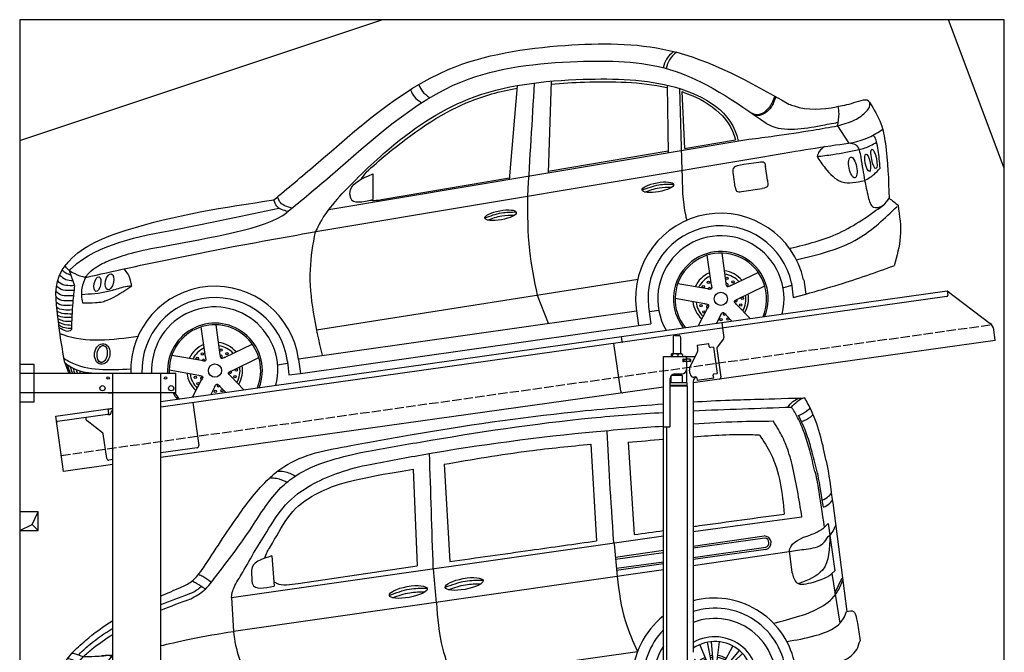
# Model space of a CAD drawing. Extents: x 199 to 6000, y -375 to 5550.
# Tile 3 of 3: x 199 to 5500, y 2144 to 5550. Entities that reach past the tile are written whole.
import ezdxf

# ---------------------------------------------------------------- set-up
doc = ezdxf.new("R2010")
doc.units = 0
doc.header["$LTSCALE"] = 10
doc.header["$MEASUREMENT"] = 0
doc.linetypes.add('GEN3', pattern=[6.25, 5, -1.25])
doc.layers.get('0').update_dxf_attribs({"linetype": 'CONTINUOUS'})
for name, color, linetype in [('3', 6, 'GEN3'), ('BREAKTHROUGH', 1, 'CONTINUOUS'), ('CAR', 1, 'CONTINUOUS'), ('SICHTBARE_KANTEN_DIN_', 7, 'CONTINUOUS')]:
    doc.layers.add(name, color=color, linetype=linetype)
doc.layers.add('AM_0', color=7, linetype='CONTINUOUS', lineweight=30)

# ---------------------------------------------------------------- blocks, each defined once
blk = doc.blocks.new('Car Van')
at = {"layer": 'CAR'}
for p, q in [((23207.8, 5406.7), (23240.7, 4909.2)), ((23007.8, 5396.2), (23037.4, 4875.5)), ((22051, 5261.1), (22071.8, 4741.7)), ((22217, 5288), (22248.2, 4764.6)), ((24309.1, 5080.7), (24384.6, 4496)), ((23558.2, 4925.3), (24143.5, 5006)), ((24263.4, 4948.2), (24285.1, 4968.9)), ((24285.1, 4968.9), (24320.4, 4714.3)), ((21072.7, 4570.5), (23398.2, 4902.5)), ((23558.2, 4847.8), (23940, 4902.1)), ((23944.3, 4890.6), (23558.2, 4836.2)), ((23133.2, 4859.5), (23148.9, 4684.5)), ((23139.6, 4788.8), (23398.2, 4825.3)), ((23558.2, 4786), (23949.4, 4841.1)), ((23949.1, 4829.7), (23558.2, 4774.6)), ((21289.9, 4795.1), (21301.9, 4632.6)), ((23140.9, 4777.5), (23398.2, 4813.7)), ((23558.2, 4743.3), (24075.6, 4817.8)), ((24075.3, 4820.4), (24090, 4707.5)), ((23398.2, 4720.3), (21083.3, 4387.6)), ((21432.3, 4647), (22071.8, 4741.7)), ((22158.3, 4725.3), (22174, 4541.7)), ((23145.9, 4727.9), (23398.2, 4763.5)), ((23398.2, 4752.1), (23146.1, 4716.6)), ((21180.9, 4711.1), (21182, 4662.3)), ((24320.4, 4714.3), (24304.8, 4699.4)), ((24305, 4699.5), (24347.2, 4432.9)), ((24320.7, 4594.5), (24360.8, 4677)), ((21072.7, 4570.5), (21083.3, 4387.6)), ((23644.6, 4198.1), (23593.9, 4317.5)), ((23659.9, 4202.7), (23635.1, 4330.1)), ((23667.8, 4203.8), (23656.5, 4333.1)), ((23683.7, 4203.6), (23699.6, 4332.3)), ((23710.8, 4194.9), (23772.5, 4309)), ((21307.1, 4005.8), (23258.8, 4280)), ((23723.9, 4185.9), (23808.1, 4284.7)), ((23729.7, 4180.4), (23823.7, 4269.9)), ((23621, 4182.3), (23565, 4239.5)), ((23610.9, 4170), (23581.2, 4189.7)), ((23739.4, 4167.8), (23850, 4235.7)), ((23990.9, 4225.9), (24043.4, 4233.3)), ((24102.9, 4226.3), (24112.4, 4168.6)), ((22262, 4147.5), (22333.7, 3980.6)), ((23606.8, 4163.2), (23581.2, 4176.5)), ((23601, 4148.3), (23581.2, 4153.8)), ((23749.5, 4141.3), (23877.3, 4164.1)), ((21377.3, 3846.1), (23233.9, 4106.9)), ((23230.9, 4129.7), (23233.9, 4106.9)), ((23289.4, 4117.2), (23344.3, 4124.3)), ((23289.8, 4105.3), (23298.9, 4045.4)), ((23612.6, 4083.2), (23558.2, 4043.9)), ((23604.7, 4097), (23559.3, 4076.9)), ((23601.8, 4104.4), (23562.7, 4091.8)), ((23598.6, 4120.1), (23574.6, 4117.6)), ((23746.2, 4101.9), (23868.2, 4057.9)), ((23750, 4117.4), (23878.5, 4099.7)), ((23750.7, 4125.4), (23880.4, 4121.2)), ((21329.3, 3769.5), (23298.8, 4045.7)), ((23633.2, 4063.7), (23591.6, 3998.9)), ((23647.5, 4056.5), (23627.6, 4004)), ((23655.1, 4054.1), (23642.5, 4006.1)), ((23670.8, 4051.6), (23668.8, 4009.8)), ((23698.9, 4055.6), (23712.4, 4015.9)), ((23713.4, 4062.3), (23738.8, 4019.6)), ((23720, 4066.7), (23753.6, 4021.7)), ((23731.8, 4077.5), (23789.6, 4026.7)), ((20919.4, 3816.1), (20868.7, 3935.5)), ((20934.6, 3820.8), (20909.9, 3948.1)), ((20942.5, 3821.9), (20931.2, 3951.1)), ((20958.5, 3821.6), (20974.3, 3950.4)), ((20985.5, 3813), (21047.3, 3927.1)), ((20895.8, 3800.4), (20804.9, 3893)), ((20998.6, 3803.9), (21082.8, 3902.7)), ((21004.4, 3798.5), (21098.4, 3887.9)), ((20881.5, 3781.2), (20773.5, 3837.6)), ((20885.6, 3788.1), (20777.5, 3859.8)), ((21014.2, 3785.8), (21124.7, 3853.8)), ((21323.8, 3828.2), (21270.2, 3820.9)), ((20875.7, 3766.4), (20773.5, 3794.8)), ((21024.3, 3759.3), (21152, 3782.2)), ((20873.3, 3738.1), (20744.2, 3724.9)), ((20876.6, 3722.5), (20753.1, 3682.7)), ((20879.4, 3715), (20760.7, 3662.5)), ((21020.9, 3720), (21143, 3675.9)), ((21024.7, 3735.4), (21153.3, 3717.7)), ((21025.4, 3743.4), (21155.1, 3739.2)), ((20887.3, 3701.2), (20782.2, 3625.2)), ((20907.9, 3681.7), (20865.6, 3615.8)), ((20922.2, 3674.5), (20901.9, 3620.9)), ((20929.8, 3672.1), (20916.9, 3623)), ((20945.6, 3669.7), (20943.5, 3626.7)), ((20973.6, 3673.6), (20987.4, 3632.9)), ((20988.1, 3680.3), (21014.1, 3636.7)), ((20994.8, 3684.7), (21029.1, 3638.8)), ((21006.5, 3695.5), (21065.3, 3643.9))]:
    blk.add_line(p, q, dxfattribs=at)
for centre in [(23674.4, 4127.8), (20949.2, 3745.9)]:
    blk.add_circle(centre, 76.3, dxfattribs=at)
for centre, radius, start, end in [((23941.2, 4865.5), 36.6, 282.4234, 91.9504), ((23940.1, 4865.3), 26, 291.3172, 79.4452), ((23672.7, 4125.7), 441.8, 13.1526, 105.0131), ((23674.7, 4127.6), 385.6, 4.5254, 107.5878), ((23672.7, 4125.7), 441.8, 128.4041, 179.4928), ((23674.4, 4127.8), 330.2, 347.4042, 110.6062), ((23674.7, 4127.6), 385.6, 135.817, 183.3106), ((23674.4, 4127.8), 231.7, 337.9146, 120.1013), ((23674.4, 4127.8), 330.2, 146.7735, 208.5958), ((23674.4, 4127.8), 206, 333.6849, 124.334), ((23674.4, 4127.8), 131.2, 113, 134.4286), ((23674.4, 4127.8), 131.2, 95, 101), ((23674.4, 4127.8), 120.9, 95, 101), ((23674.4, 4127.8), 120.9, 61.5714, 83), ((23674.4, 4127.8), 131.2, 61.5714, 83), ((23674.4, 4127.8), 120.9, 113, 134.4286), ((23674.4, 4127.8), 120.9, 43.5714, 49.5714), ((23674.4, 4127.8), 131.2, 43.5714, 49.5714), ((23674.4, 4127.8), 120.9, 10.1429, 31.5714), ((23674.4, 4127.8), 131.2, 10.1429, 31.5714), ((20949.2, 3745.9), 439.9, 13.1709, 125.5344), ((20949.2, 3745.9), 385.3, 3.6036, 131.5697), ((23674.4, 4127.8), 120.9, 200.2869, 203.8571), ((23674.4, 4127.8), 120.9, 318.7143, 340.1429), ((23674.4, 4127.8), 131.2, 318.7143, 340.1429), ((23674.4, 4127.8), 120.9, 352.1429, 358.1429), ((23674.4, 4127.8), 131.2, 352.1429, 358.1429), ((20949.2, 3745.9), 330.2, 347.2115, 140.7393), ((23674.4, 4127.8), 131.2, 215.8571, 237.2857), ((23674.4, 4127.8), 120.9, 215.8571, 237.2857), ((23674.4, 4127.8), 120.9, 300.7143, 306.7143), ((20949.2, 3745.9), 231.7, 337.6174, 151.1587), ((23674.4, 4127.8), 120.9, 249.2857, 255.2857), ((23674.4, 4127.8), 131.2, 305.7514, 306.7143), ((20949.2, 3745.9), 206, 333.3345, 148.5032), ((20949.2, 3745.9), 131.2, 95, 101), ((20949.2, 3745.9), 131.2, 61.5714, 83), ((20949.2, 3745.9), 131.2, 146.4286, 152.4286), ((20949.2, 3745.9), 131.2, 113, 134.4286), ((20949.2, 3745.9), 120.9, 113, 134.4286), ((20949.2, 3745.9), 120.9, 95, 101), ((20949.2, 3745.9), 120.9, 61.5714, 83), ((20949.2, 3745.9), 120.9, 43.5714, 49.5714), ((20949.2, 3745.9), 131.2, 43.5714, 49.5714), ((20949.2, 3745.9), 131.2, 164.4286, 185.8571), ((20949.2, 3745.9), 120.9, 164.4286, 185.8571), ((20949.2, 3745.9), 120.9, 146.4286, 152.4286), ((20949.2, 3745.9), 120.9, 10.1429, 31.5714), ((20949.2, 3745.9), 131.2, 10.1429, 31.5714), ((20949.2, 3745.9), 231.7, 178.3252, 218.3826), ((20949.2, 3745.9), 206, 178.1164, 222.6655), ((20949.2, 3745.9), 120.9, 352.1429, 358.1429), ((20949.2, 3745.9), 131.2, 352.1429, 358.1429), ((20949.2, 3745.9), 131.2, 197.8571, 203.8571), ((20949.2, 3745.9), 120.9, 197.8571, 203.8571), ((20949.2, 3745.9), 131.2, 215.8571, 237.2857), ((20949.2, 3745.9), 120.9, 215.8571, 237.2857), ((20949.2, 3745.9), 120.9, 318.7143, 340.1429), ((20949.2, 3745.9), 131.2, 318.7143, 340.1429), ((20949.2, 3745.9), 131.2, 249.2857, 251.2385), ((20949.2, 3745.9), 120.9, 249.2857, 255.2857), ((20949.2, 3745.9), 120.9, 300.7143, 306.7143), ((20949.2, 3745.9), 131.2, 304.7615, 306.7143)]:
    blk.add_arc(centre, radius, start, end, dxfattribs=at)
for centre in [(22325.5, 4643.7), (22024.6, 4600.6)]:
    blk.add_ellipse(centre, major_axis=(-101.9, -18.3), ratio=0.28676, dxfattribs=at)
blk.add_ellipse((20380.2, 3799.5), major_axis=(-0.1, -50.8), ratio=0.500238, start_param=5.885343, end_param=6.683233, dxfattribs=at)
for points, knots in [([(23558.2, 5624), (23622.5, 5627.8), (23755.4, 5634.6), (23902.4, 5637.9), (24158.6, 5646.3)], [126.567679, 126.567679, 126.567679, 126.567679, 322.989321, 524.252921, 524.252921, 524.252921, 524.252921]), ([(21715.3, 5388.7), (21821.7, 5408.2), (22221.1, 5481.6), (22782.1, 5562.6), (23238.6, 5600.5), (23398.2, 5613.5)], [0, 0, 0, 0, 324.58113, 1218.156854, 1698.657892, 1698.657892, 1698.657892, 1698.657892]), ([(21770, 5352.1), (21876, 5370.8), (22288.4, 5443.9), (22830.8, 5527.3), (23269.5, 5559.7), (23398.2, 5567.2)], [0, 0, 0, 0, 323.034736, 1256.571869, 1643.446804, 1643.446804, 1643.446804, 1643.446804]), ([(24126.6, 5550.6), (24141.5, 5557.6), (24164, 5568.7), (24182.4, 5585.5), (24188.8, 5591.3)], [4.61826, 4.61826, 4.61826, 4.61826, 53.543239, 79.274172, 79.274172, 79.274172, 79.274172]), ([(23558.2, 5505.4), (23637.5, 5510.8), (23781.1, 5519.8), (23924.9, 5520.7), (23989.3, 5521.1)], [58.593241, 58.593241, 58.593241, 58.593241, 296.990423, 490.043419, 490.043419, 490.043419, 490.043419]), ([(24226.6, 5239.9), (24217.8, 5277.9), (24201.5, 5347.7), (24173.2, 5443.4), (24150.2, 5500), (24125.5, 5551.6)], [0, 0, 0, 0, 117.133269, 214.777276, 299.414803, 299.414803, 299.414803, 299.414803]), ([(21800.2, 5284), (21899.6, 5302.9), (22309.5, 5380.6), (22843.2, 5451.2), (23278.2, 5485), (23398.2, 5493.9)], [0, 0, 0, 0, 303.469527, 1251.67749, 1612.62651, 1612.62651, 1612.62651, 1612.62651]), ([(23558.2, 5436), (23559.3, 5436.1), (23662.9, 5443.9), (23781.8, 5451.6), (23899.6, 5447), (23914.7, 5446.4)], [351.625543, 351.625543, 351.625543, 351.625543, 354.715425, 663.112571, 708.364163, 708.364163, 708.364163, 708.364163]), ([(21072.7, 4570.5), (21075, 4593.4), (21087.9, 4634.1), (21130.7, 4698.5), (21193.2, 4813.2), (21268.6, 4933.7), (21358.3, 5081), (21531.9, 5204.2), (21681, 5257.8), (21800.2, 5284)], [0, 0, 0, 0, 34.633344, 130.367254, 260.266155, 394.654289, 566.353713, 741.146733, 1042.18326, 1042.18326, 1042.18326, 1042.18326]), ([(21264.8, 4817), (21273.3, 4830.4), (21319, 4905.1), (21394.2, 5046.4), (21574.1, 5161.5), (21722.7, 5209.2), (22051, 5261.1)], [301.852914, 301.852914, 301.852914, 301.852914, 394.654289, 566.353713, 741.146733, 1038.026076, 1038.026076, 1038.026076, 1038.026076]), ([(24253.1, 5094.1), (24265.4, 5100.4), (24284, 5110.6), (24297.4, 5127), (24302.2, 5132.8)], [6.830989, 6.830989, 6.830989, 6.830989, 47.594512, 69.869885, 69.869885, 69.869885, 69.869885]), ([(24258.9, 5056.6), (24271.3, 5062.8), (24289.8, 5072.8), (24303, 5089.1), (24307.6, 5094.8)], [6.60739, 6.60739, 6.60739, 6.60739, 47.308966, 69.134079, 69.134079, 69.134079, 69.134079]), ([(23558.2, 4953.3), (23569.9, 4954.9), (23733.4, 4977.4), (23896.9, 4999.4), (24048.9, 5019.8)], [320.625992, 320.625992, 320.625992, 320.625992, 355.842082, 815.727995, 815.727995, 815.727995, 815.727995]), ([(24189.8, 4908.7), (24210.3, 4915.3), (24236.6, 4926.8), (24257.8, 4943.2), (24263.4, 4948.2)], [120.92462, 120.92462, 120.92462, 120.92462, 186.01384, 208.055842, 208.055842, 208.055842, 208.055842]), ([(24324.9, 4961), (24324.3, 4958.9), (24318, 4939.6), (24307.2, 4922.6), (24295.1, 4909.1)], [0, 0, 0, 0, 6.616922, 60.689334, 60.689334, 60.689334, 60.689334]), ([(24205.7, 4654.1), (24233.6, 4661.3), (24266.9, 4674), (24296.7, 4691.8), (24304.8, 4699.4)], [99.88745, 99.88745, 99.88745, 99.88745, 186.01384, 208.055842, 208.055842, 208.055842, 208.055842]), ([(21300.3, 4656.3), (21307.8, 4651.9), (21341, 4631.7), (21389.5, 4639.8), (21432.3, 4647)], [173.497725, 173.497725, 173.497725, 173.497725, 190.087535, 312.625806, 312.625806, 312.625806, 312.625806]), ([(22241.5, 4612.7), (22271.8, 4623.9), (22328.6, 4643.2), (22388.6, 4644.7), (22416.6, 4645)], [14.4466, 14.4466, 14.4466, 14.4466, 94.349912, 163.782287, 163.782287, 163.782287, 163.782287]), ([(21940.6, 4569.6), (21970.9, 4580.7), (22027.7, 4600.1), (22087.7, 4601.6), (22115.7, 4601.9)], [14.4466, 14.4466, 14.4466, 14.4466, 94.349912, 163.782287, 163.782287, 163.782287, 163.782287]), ([(20214.3, 4271.5), (20238.1, 4294.4), (20306.3, 4359.7), (20382.1, 4414.3), (20433.5, 4446.4)], [0, 0, 0, 0, 99.01122, 282.525902, 282.525902, 282.525902, 282.525902]), ([(20250.5, 4262.2), (20279.7, 4292.4), (20333.2, 4338.8), (20390.9, 4379), (20433.5, 4405.1)], [0, 0, 0, 0, 61.191082, 212.400599, 212.400599, 212.400599, 212.400599]), ([(20274.4, 4252.4), (20289.9, 4265.8), (20340.4, 4309.6), (20394.6, 4347.8), (20433.5, 4372.2)], [0, 0, 0, 0, 61.191082, 200.287904, 200.287904, 200.287904, 200.287904]), ([(20146, 3857.6), (20142.8, 3884.2), (20130.4, 3985.9), (20110.2, 4141.6), (20186.3, 4236.6), (20214.3, 4271.5)], [102.88586, 102.88586, 102.88586, 102.88586, 183.09991, 407.242491, 537.697964, 537.697964, 537.697964, 537.697964]), ([(20274.4, 4252.4), (20295.4, 4252.8), (20348.7, 4253.8), (20401.6, 4258.6), (20433.5, 4262.6)], [0, 0, 0, 0, 62.922164, 159.752377, 159.752377, 159.752377, 159.752377]), ([(20422.3, 4199.8), (20417.6, 4185), (20412.9, 4170.4), (20406.9, 4134.8), (20406, 4117.7)], [42.387721, 42.387721, 42.387721, 42.387721, 103.78676, 155.115105, 155.115105, 155.115105, 155.115105]), ([(20424.5, 3881.5), (20403.5, 3878.5), (20317.7, 3866.3), (20215.3, 3855.3), (20149.5, 3891.4), (20140.4, 3896.4)], [113.912784, 113.912784, 113.912784, 113.912784, 177.26422, 370.522965, 401.282956, 401.282956, 401.282956, 401.282956]), ([(20133.4, 3668.4), (20132.6, 3670.5), (20128.1, 3682.2), (20127.7, 3700.5), (20126.9, 3726.2), (20138, 3742.6), (20147.8, 3750.8), (20150.2, 3752.6)], [0, 0, 0, 0, 6.668808, 37.633719, 53.92976, 83.006518, 92.203416, 92.203416, 92.203416, 92.203416]), ([(20433.5, 3740.8), (20411, 3736.7), (20329.3, 3723.3), (20234.2, 3721.1), (20173.5, 3749.4), (20166.8, 3752.6)], [77.68835, 77.68835, 77.68835, 77.68835, 146.515463, 324.860687, 347.251757, 347.251757, 347.251757, 347.251757]), ([(20433.5, 3631.1), (20411.2, 3628.7), (20314.9, 3619.4), (20203.3, 3617.6), (20138.9, 3664.4), (20133.4, 3668.4)], [138.661944, 138.661944, 138.661944, 138.661944, 205.679389, 423.537531, 443.70981, 443.70981, 443.70981, 443.70981])]:
    blk.add_open_spline(points, degree=3, knots=knots, dxfattribs=at)
for points in [[(24065, 5594.6), (24131.3, 5644.3), (24135.9, 5645.2)], [(24087.7, 5595.7), (24154, 5645.4), (24158.6, 5646.3)], [(24273.4, 5306.8), (24245.6, 5434.2), (24195.1, 5575.5), (24158.6, 5646.3)], [(24213.2, 5249), (24185.4, 5362.8), (24156.9, 5456.2), (24120.5, 5540.7), (24087.7, 5595.7)], [(24143.5, 5006), (24090.3, 5286.9), (24057.5, 5393.8), (24017.3, 5474.7), (23989.3, 5521.1)], [(24142.3, 5517.9), (24191, 5544.2), (24203.9, 5555)], [(23914.7, 5446.4), (23976.5, 5344.8), (24048.9, 5019.8)], [(20922.2, 4730.9), (21108.1, 5009.3), (21275.1, 5211.3), (21354.1, 5274.6), (21715.3, 5388.7)], [(22217, 5288), (22674.7, 5360.2), (23007.8, 5396.2)], [(20986.5, 4682.1), (21182.6, 4949.7), (21339.5, 5162.4), (21418.5, 5225.7), (21770, 5352.1)], [(22137.1, 5347), (22157.4, 4728.8)], [(21324.3, 5250.9), (21356.1, 5249.3), (21415.9, 5224.6)], [(21283.2, 5214.8), (21315, 5213.2), (21370.1, 5193)], [(24075.3, 4820.4), (24077.2, 4828.9), (24189.8, 4908.7)], [(24075.6, 4817.8), (24166.4, 4831.8), (24256.7, 4861.4), (24285.5, 4898.4), (24295.1, 4909.1)], [(24293.8, 4906), (24253.8, 4718.7), (24127.8, 4645.6)], [(22248.2, 4764.6), (22682.7, 4825.6), (23037.4, 4875.5)], [(21289.9, 4795.1), (21180.8, 4716.6), (21180.9, 4711.1)], [(20798.5, 4624), (20857.2, 4656.9), (20922.2, 4730.9)], [(20853.6, 4564.3), (20925.9, 4610.4), (20986.5, 4682.1)], [(20961.8, 4653.6), (20919.2, 4683.2), (20895, 4694.4)], [(22223.8, 4626.1), (22332.1, 4658.9), (22425.3, 4664.5)], [(23148.9, 4684.5), (23193.6, 4441.1), (23258.8, 4280)], [(24090, 4707.5), (24115.5, 4650.2), (24205.7, 4654.1)], [(20844.6, 4590.2), (20874.2, 4603.8), (20910.5, 4629.4)], [(20931, 4617.1), (20884.9, 4645.9), (20864.2, 4657.9)], [(21182, 4662.3), (21185.8, 4643.8), (21301.9, 4632.6)], [(21922.8, 4582.9), (22031.2, 4615.7), (22124.4, 4621.4)], [(23990.4, 4432.7), (24132.9, 4471.7), (24333.4, 4599.7), (24362.8, 4663)], [(22175.8, 4543.7), (22208.8, 4297.6), (22266, 4139)], [(24062.1, 4334.1), (24214.9, 4365.4), (24367.5, 4457.7), (24383.9, 4495.9)], [(24383.9, 4495.9), (24421.4, 4495.4), (24436.2, 4465.3), (24442.7, 4432.1), (24456.4, 4338.1)], [(21083.3, 4387.4), (21114.8, 4244.1), (21187.1, 4115.5)], [(24059.1, 4158), (24270, 4200.7), (24438.4, 4291.4), (24456.4, 4338.1)], [(20274.4, 4252.4), (20195.3, 4144.2), (20178, 4081.8)], [(20188.3, 4125.2), (20329, 4166.6), (20429.2, 4252.5)], [(20245.6, 4222.5), (20196.7, 4239.8), (20189, 4240.7)], [(20214.8, 4271.5), (20225.7, 4269.7), (20274.4, 4252.4)], [(20422.3, 4199.8), (20432.8, 4248.9), (20374.2, 4256.6)], [(20221.8, 4193.1), (20173.6, 4205.7), (20165.7, 4206.6)], [(20200, 4155.7), (20150.9, 4165.3), (20143.8, 4165.8)], [(20192.6, 4071.6), (20134.8, 4079.7), (20127, 4082.4)], [(20185.7, 4114.8), (20139.2, 4120.5), (20132.1, 4123.8)], [(20178, 4081.8), (20183, 4075.8), (20192.6, 4071.6)], [(20188.1, 4123.6), (20249.8, 4110.4), (20406.1, 4117.9)], [(20268.4, 4058.3), (20379.7, 4079.8), (20406.1, 4117.9)], [(23233.9, 4106.9), (23250.3, 4098.7), (23257.8, 4047.7), (23241.2, 4037.9)], [(20191.4, 4036.2), (20139.6, 4037.1), (20126.8, 4040.6)], [(20268.4, 4058.3), (20192.6, 4071.6)], [(20192.7, 3995.9), (20135.8, 3999.9), (20129.5, 4002.9)], [(20193.2, 3958), (20153.6, 3952.4), (20134.4, 3960.9)], [(21377.3, 3846.1), (21364.2, 3831.2), (21366.7, 3792.1), (21391.1, 3778.5)]]:
    blk.add_spline(points, degree=3, dxfattribs=at)
for points in [[(23558.2, 5575.8), (23734.6, 5584.2), (23911.1, 5590), (24087.7, 5595.7)], [(23094.1, 5464.2), (23101.7, 5285.9), (23112.1, 5112.4), (23129.6, 4864.3)], [(23207.8, 5406.7), (23271.3, 5412.3), (23334.7, 5417.9), (23398.2, 5423.2)], [(24273.4, 5306.8), (24288.8, 5235.6), (24298.9, 5158.2), (24309.1, 5080.7)], [(24213.2, 5249), (24227.8, 5199.2), (24237.3, 5113.3), (24263.6, 4948.4)], [(24226.6, 5239.9), (24226.6, 5239.9), (24240.4, 5168.2), (24257.5, 5056.4)], [(23240.7, 4909.2), (23293.2, 4916.5), (23345.7, 4923.9), (23398.2, 4931.2)], [(21264.8, 4817), (21258.4, 4802.4), (21252.1, 4787.8), (21250.6, 4781.7)], [(20693.5, 4579.8), (20728.4, 4595), (20763.5, 4609.6), (20798.5, 4624)], [(20693.5, 4532.9), (20743.6, 4553.2), (20794.2, 4572.1), (20844.6, 4590.2)], [(20693.5, 4502.6), (20746.6, 4524.6), (20800.3, 4544.8), (20853.6, 4564.3)], [(20693.5, 4311.9), (20760.8, 4327.3), (20928.1, 4367), (21083.3, 4387.6)], [(20192.6, 4071.6), (20190.1, 4035.2), (20192.4, 3997), (20194.6, 3958.9)]]:
    blk.add_open_spline(points, degree=3, dxfattribs=at)
blk = doc.blocks.new('OG_car_')
at = {"layer": 'CAR'}
for p, q in [((10310.6, 11835), (10293.2, 11340.9)), ((10127.1, 11809.2), (10083.7, 11303.8)), ((10934.3, 11813.9), (10940.7, 11448.1)), ((11000.7, 11794.7), (11014.4, 11354.7)), ((11013.9, 11778.4), (11027.5, 11472.9)), ((11851.7, 11594.6), (11911.5, 11502)), ((9112.6, 11143.3), (11375, 11522.2)), ((11027.5, 11472.9), (11302.6, 11518.6)), ((10293.8, 11350.4), (10940.4, 11459.8)), ((9097, 11034.4), (11460, 11429.4)), ((9350.5, 11335.7), (9349.8, 11197.3)), ((9397.8, 11197.6), (10085.9, 11313.9)), ((11334.7, 11240.4), (11446.2, 11257.4)), ((11172.5, 10736.7), (11149.9, 10897.8)), ((11252.4, 10747.9), (11229.8, 10909)), ((9047.7, 10496.3), (10778.3, 10768.1)), ((11278.2, 10734.2), (11424.5, 10805.5)), ((11669.4, 10764.8), (11680.5, 10689)), ((11151.5, 10716.4), (10991.3, 10744.6)), ((11313.6, 10661.7), (11459.8, 10733)), ((11557.5, 10721.9), (11605.5, 10737.2)), ((11604.5, 10747.3), (11613.4, 10669.9)), ((10235.1, 10682.1), (10294.6, 10531.3)), ((11137.5, 10636.9), (10977.3, 10665.2)), ((11613.4, 10669.9), (11680.5, 10689)), ((10767.7, 10611.4), (10780.6, 10519.5)), ((10834.2, 10620.7), (10847.2, 10527.9)), ((10838.9, 10594.5), (10889.6, 10602.9)), ((11150.3, 10610.6), (11101.2, 10518.4)), ((11308.5, 10632.9), (11382, 10556.8)), ((8949.9, 10340.5), (10768.9, 10598.1)), ((11221.5, 10572.8), (11200, 10532.2)), ((11250.5, 10576.8), (11283.2, 10542.9)), ((8449.3, 10350.8), (8426.7, 10511.9)), ((8529.2, 10362.1), (8506.6, 10523.2)), ((8961.5, 10261.9), (10780.6, 10519.5)), ((10780.6, 10519.5), (10847.2, 10527.9)), ((8555, 10348.3), (8701.2, 10419.6)), ((8428.3, 10330.5), (8268.1, 10358.8)), ((8590.4, 10275.8), (8736.6, 10347.1)), ((8950.4, 10337), (8961.5, 10261.9)), ((8837.9, 10308.2), (8891.3, 10316.9)), ((8890.4, 10326.4), (8898.6, 10253.7)), ((8414.3, 10251.1), (8254.1, 10279.3)), ((8585.3, 10247), (8656.1, 10173.7)), ((8898.6, 10253.7), (8961.5, 10261.9)), ((8427.1, 10224.8), (8379.2, 10134.8)), ((8498.3, 10186.9), (8478, 10148.7)), ((8527.3, 10191), (8557.4, 10159.8))]:
    blk.add_line(p, q, dxfattribs=at)
for points in [[(11347.8, 11387.7), (11428.8, 11398.7)], [(11474.4, 11301.4), (11464, 11374.8)], [(11301.4, 11263.8), (11291.9, 11333)]]:
    blk.add_lwpolyline(points, dxfattribs=at)
for centre, radius in [((11256.6, 10773.3), 6.24), ((11288.4, 10754.4), 6.24), ((11128.6, 10728.2), 6.24), ((11156.5, 10752.6), 6.24), ((11223.7, 10662.7), 35.6), ((11339.1, 10665.5), 6.24), ((11117.4, 10626.6), 6.24), ((11330.9, 10629.4), 6.24), ((11132, 10592.5), 6.24), ((11225.2, 10550.5), 6.24), ((11262.1, 10553.8), 6.24), ((8533.4, 10387.5), 6.24), ((8405.4, 10342.3), 6.24), ((8433.3, 10366.7), 6.24), ((8565.2, 10368.5), 6.24), ((8500.5, 10276.8), 35.6), ((8615.9, 10279.7), 6.24), ((8394.2, 10240.7), 6.24), ((8607.7, 10243.6), 6.24), ((8408.8, 10206.7), 6.24), ((8502, 10164.6), 6.24), ((8538.8, 10168), 6.24)]:
    blk.add_circle(centre, radius, dxfattribs=at)
for centre, radius, start, end in [((11222.3, 10665.6), 457.9, 12.5059, 186.7994), ((11222.3, 10665.6), 390.8, 12.0711, 186.5931), ((11223.7, 10662.7), 339.8, 346.0762, 209.7422), ((11223.7, 10662.7), 255.2, 338.1815, 217.56), ((11223.7, 10662.7), 246.4, 337.0074, 218.7217), ((11222.3, 10665.6), 150.4, 40.3017, 82.0784), ((11222.3, 10665.6), 150.4, 113.2061, 155.4784), ((11223.7, 10662.7), 134.9, 115.3994, 152.6006), ((11223.7, 10662.7), 134.9, 43.3994, 80.6006), ((8500.5, 10276.8), 454, 7.6207, 181.8665), ((11161.7, 10717.7), 6.24, 332.9317, 201.4993), ((11256.8, 10738.6), 6.24, 260.9317, 129.4993), ((8500.5, 10276.8), 393.1, 7.2495, 182.1555), ((11306.2, 10654.6), 6.24, 188.9317, 57.4993), ((11223.7, 10662.7), 134.9, 331.3994, 8.6006), ((11222.3, 10665.6), 150.4, 329.1395, 9.1668), ((8499.1, 10279.7), 339.8, 346.0841, 182.9856), ((11222.3, 10665.6), 150.4, 186.6108, 227.4374), ((11223.7, 10662.7), 134.9, 187.3994, 224.6006), ((11152.2, 10620.7), 6.24, 44.9317, 273.4993), ((11241.5, 10581.7), 6.24, 116.9317, 345.4993), ((8500.5, 10276.8), 255.2, 338.982, 183.322), ((8500.5, 10276.8), 246.4, 337.846, 183.4402), ((8499.1, 10279.7), 150.4, 113.2061, 155.4784), ((8500.5, 10276.8), 134.9, 115.3994, 152.6006), ((8499.1, 10279.7), 150.4, 40.3017, 82.0784), ((8500.5, 10276.8), 134.9, 43.3994, 80.6006), ((8438.5, 10331.8), 6.24, 332.9317, 201.4993), ((8533.6, 10352.8), 6.24, 260.9317, 129.4993), ((8500.5, 10276.8), 134.9, 331.3994, 8.6006), ((8499.1, 10279.7), 150.4, 329.1395, 9.1668), ((8499.1, 10279.7), 150.4, 186.6108, 227.4374), ((8500.5, 10276.8), 134.9, 187.3994, 224.6006), ((8429, 10234.9), 6.24, 44.9317, 273.4993), ((8582.9, 10268.8), 6.24, 188.9317, 57.4993), ((8518.3, 10195.9), 6.24, 116.9317, 345.4993), ((8500.5, 10276.8), 255.2, 207.9985, 217.018), ((8500.5, 10276.8), 246.4, 209.0868, 218.154)]:
    blk.add_arc(centre, radius, start, end, dxfattribs=at)
for centre, major_axis, ratio in [((12048.2, 11416.2), (-10.5, 52), 0.24396), ((11934, 11370.4), (-11.3, 55.9), 0.357468), ((12014, 11395.7), (-9.5, 46.8), 0.270809), ((10884.4, 11263.7), (-85, -15.3), 0.28676), ((10037.7, 11113.2), (-85, -15.3), 0.28676), ((7867.7, 10742), (8.6, 39), 0.441166), ((7932.9, 10754.7), (9.6, 43.3), 0.479977), ((7893.6, 10366.2), (8.8, 54.9), 0.744954), ((7893.6, 10366.2), (7.4, 46.2), 0.577331)]:
    blk.add_ellipse(centre, major_axis=major_axis, ratio=ratio, dxfattribs=at)
for points in [[(8816.8, 11195.3), (9043, 11385.9), (9756.1, 11896.9), (10385.4, 12027.3), (10944.2, 12000.8), (11589.7, 11711.8)], [(10967.9, 11993.9), (10930.5, 11952.9), (10912.3, 11907.3)], [(10984.5, 11991.1), (10947.1, 11950.2), (10928.7, 11903.4)], [(8893.4, 11133.2), (9119.8, 11322.8), (9832.8, 11833.7), (10452.2, 11940.8), (10947.8, 11898), (11468, 11608.2)], [(10219.1, 11823.9), (10182.4, 11215.3)], [(9553.7, 11788.2), (9573.7, 11750.5), (9611.5, 11719.3)], [(9597.6, 11816.7), (9617.5, 11779), (9655.3, 11747.8)], [(11851.7, 11594.6), (11944.4, 11626), (12008.2, 11673.1), (12023.9, 11697.4), (12023.9, 11721.1), (11937.9, 11717.5), (11846.8, 11696.5)], [(12024, 11720.9), (12085.3, 11606.1), (12109.1, 11500.8), (12129.5, 11204.9)], [(11383.8, 11667), (11415.7, 11654.9), (11458.3, 11668.7)], [(11396, 11658.7), (11422.8, 11651), (11465.4, 11665.7)], [(11851.7, 11594.6), (11859.8, 11659.6), (11855.6, 11698.4)], [(11468, 11608.2), (11483, 11599.7), (11619.9, 11576.7), (11761.4, 11596), (11854.1, 11613.3)], [(11375, 11522.2), (11512.1, 11539.8), (11719.7, 11571.6), (11851.7, 11594.6)], [(11460, 11429.4), (11625.5, 11457.1), (11841.1, 11491.2), (12021.5, 11532.7), (12094.7, 11576.2)], [(11911.5, 11502), (11947.6, 11493.1), (11976.4, 11425), (11997.5, 11300.5)], [(11967.3, 11466.2), (12029.6, 11487.8), (12061.8, 11507)], [(12080.4, 11367.1), (12070.7, 11463.4), (12061, 11510.5), (12049.4, 11536.7), (12041.1, 11542.3)], [(11781.8, 11482.4), (11754, 11458.3), (11741.2, 11429)], [(11741.2, 11429), (11826.5, 11440.4), (11967.3, 11466.2)], [(11428.8, 11398.7), (11456.6, 11397.2), (11464, 11374.8)], [(11741.2, 11429), (11785, 11367), (11874.2, 11293.2), (11997.5, 11300.5)], [(11014.4, 11354.7), (11034.3, 11107.9), (11039.6, 11085.5)], [(11291.9, 11333), (11292, 11365), (11347.8, 11387.7)], [(11997.5, 11300.5), (12048.2, 11333.1), (12080.4, 11367.1)], [(9226.6, 11225), (9226.5, 11230.3), (9350.5, 11335.7)], [(11474.4, 11301.4), (11476.6, 11285.5), (11476.9, 11272.4), (11446.2, 11257.4)], [(11997.5, 11300.5), (12016.9, 11211.5), (12045, 11156.5), (12096.9, 11166.9), (12129.5, 11204.9)], [(10799.6, 11249), (10889.9, 11276.4), (10967.6, 11281.1)], [(11301.4, 11263.8), (11308.7, 11242.9), (11334.7, 11240.4)], [(7693.5, 10840.8), (7715.3, 10866), (8022.6, 11032.5), (8816.8, 11195.3)], [(8893.4, 11133.2), (8833, 11162.1), (8816.8, 11195.3)], [(8913.8, 11151.9), (8853.4, 11180.9), (8838.1, 11212.7)], [(9171.8, 11215.3), (9075, 11088.9), (9042.1, 11024.6)], [(9226.6, 11225), (9230, 11207.2), (9349.8, 11197.3)], [(10182.4, 11215.3), (10193.1, 10923.9), (10235.1, 10682.1)], [(12129.5, 11204.9), (12177.5, 11167.8)], [(7716.5, 10817), (7729.4, 10828.9), (8289.3, 11037.1), (8844.9, 11151.5)], [(9952.9, 11098.5), (10043.2, 11125.9), (10120.9, 11130.6)], [(11597.5, 10935), (11859.5, 11017.3), (12100.5, 11169.5)], [(11628.7, 10873.4), (11963.3, 10987.7), (12172.9, 11160.9)], [(12177.5, 11167.8), (12189.6, 10997.1), (12156, 10841.4)], [(7803.9, 10778.7), (8029.6, 10828.4), (8598.1, 10943.9), (9097, 11034.4)], [(7655, 10564.5), (7674.3, 10812.7), (7693.5, 10840.8)], [(7678, 10818.2), (7697, 10802.8), (7724.2, 10792.8)], [(7716.5, 10817), (7701.2, 10829.8), (7693.5, 10840.8)], [(7716.5, 10817), (7744.6, 10732.9)], [(7716.5, 10817), (7745.3, 10798.6), (7803.9, 10778.7)], [(8052.3, 10734.7), (8038, 10785.6), (8011.5, 10824.5)], [(11680.5, 10689), (11860.4, 10740.4), (12156, 10841.4)], [(7744, 10734.2), (7662.4, 10751.5), (7654.6, 10761.1)], [(7664.4, 10791.2), (7697.5, 10767.6), (7735.8, 10761)], [(7803.9, 10778.7), (7783.8, 10721.3), (7786.7, 10641.9)], [(7741.7, 10708.4), (7655.2, 10725.2), (7648.2, 10733.4)], [(7744.6, 10732.9), (7735, 10643.5), (7727.8, 10497.2)], [(7954.9, 10710.7), (7925.1, 10702.3), (7782.3, 10685.4)], [(7894.8, 10646.8), (7921, 10656.4), (8052.2, 10733.8)], [(7954.9, 10710.7), (8027.4, 10730.9), (8052.3, 10734.7)], [(11172.5, 10736.7), (11172.1, 10715.8), (11151.5, 10716.4)], [(11278.2, 10734.2), (11258.2, 10728.1), (11252.4, 10747.9)], [(7736.8, 10653.1), (7649.4, 10670), (7644.4, 10676.6)], [(7738.7, 10679.8), (7651.3, 10696.7), (7645.1, 10704.8)], [(11308.5, 10632.9), (11296.6, 10650), (11313.6, 10661.7)], [(7786.7, 10641.9), (7857.6, 10642.8), (7894.8, 10646.8)], [(11137.5, 10636.9), (11157.3, 10630.1), (11150.3, 10610.6)], [(7692.4, 10317.8), (7666.9, 10470.6), (7655, 10564.5)], [(7729.3, 10540.3), (7684.9, 10543.5), (7656.1, 10555)], [(11221.5, 10572.8), (11234.2, 10589.4), (11250.5, 10576.8)], [(7728.6, 10520), (7684.2, 10526.2), (7658.1, 10537.6)], [(7727.6, 10503.1), (7692.6, 10506.4), (7660.3, 10521.1)], [(7727.8, 10497.2), (7726.6, 10495.6), (7662.2, 10506.6)], [(7666.2, 10476.5), (7682, 10470.6), (8087.4, 10461.8)], [(7688.6, 10341.9), (7720, 10323.9), (8047.8, 10286.4)], [(8449.3, 10350.8), (8448.9, 10329.9), (8428.3, 10330.5)], [(8555, 10348.3), (8535, 10342.2), (8529.2, 10362.1)], [(8414.3, 10251.1), (8434, 10244.2), (8427.1, 10224.8)], [(8585.3, 10247), (8573.3, 10264.2), (8590.4, 10275.8)], [(8498.3, 10186.9), (8510.9, 10203.6), (8527.3, 10191)]]:
    blk.add_spline(points, degree=3, dxfattribs=at)
for points, knots in [([(9171.8, 11215.3), (9242.3, 11288.8), (9451.6, 11501), (9882, 11795.9), (10438.1, 11855.7), (10991.9, 11842.1), (11284.7, 11671.6), (11316.9, 11514)], [148.479659, 148.479659, 148.479659, 148.479659, 525.014844, 1042.893127, 1671.515528, 2168.913555, 2670.734847, 2670.734847, 2670.734847, 2670.734847]), ([(10310.1, 11819.3), (10369.5, 11824.7), (10579.9, 11836.1), (10790.9, 11832.3), (10933.6, 11800.1)], [1494.778175, 1494.778175, 1494.778175, 1494.778175, 1671.515528, 2115.219051, 2115.219051, 2115.219051, 2115.219051]), ([(9314.7, 11344.2), (9349.9, 11377.9), (9517.7, 11522.6), (9781, 11711.6), (10033, 11779.9), (10126.5, 11797.4)], [374.681198, 374.681198, 374.681198, 374.681198, 525.014844, 1042.893127, 1317.799015, 1317.799015, 1317.799015, 1317.799015]), ([(11514.4, 11754.4), (11499.3, 11719.4), (11488, 11694.8), (11468.3, 11676.6), (11458.3, 11668.7)], [24.05924, 24.05924, 24.05924, 24.05924, 62.829177, 105.556963, 105.556963, 105.556963, 105.556963]), ([(11519.8, 11751.1), (11506.4, 11716.4), (11495.1, 11691.8), (11475.5, 11673.6), (11465.4, 11665.7)], [24.05924, 24.05924, 24.05924, 24.05924, 62.829177, 105.556963, 105.556963, 105.556963, 105.556963]), ([(11589.7, 11711.8), (11599.2, 11708.1), (11680.9, 11676.6), (11768.3, 11682.6), (11846.8, 11696.5)], [0, 0, 0, 0, 30.423436, 261.612617, 261.612617, 261.612617, 261.612617]), ([(10814.4, 11237.9), (10839.6, 11247.2), (10886.9, 11263.3), (10936.9, 11264.6), (10960.2, 11264.8)], [14.4466, 14.4466, 14.4466, 14.4466, 94.349912, 163.782287, 163.782287, 163.782287, 163.782287]), ([(9336.3, 11194.2), (9336.3, 11194.2), (9349.5, 11192.4), (9372.2, 11193.4), (9397.8, 11197.6)], [181.050153, 181.050153, 181.050153, 181.050153, 210.956353, 253.056716, 253.056716, 253.056716, 253.056716]), ([(7803.9, 10778.7), (7808.5, 10784.4), (7821.2, 10803.7), (7866.3, 10840.5), (7937.9, 10874.2), (8068.7, 10916.7), (8393, 10979.9), (8791.4, 11042.6), (8893.4, 11133.2), (8893.4, 11133.2)], [0, 0, 0, 0, 17.625652, 70.956677, 163.509395, 279.100269, 443.146671, 1139.440117, 1160.804116, 1160.804116, 1160.804116, 1160.804116]), ([(9967.7, 11087.4), (9993, 11096.7), (10040.3, 11112.8), (10090.3, 11114.1), (10113.6, 11114.3)], [14.4466, 14.4466, 14.4466, 14.4466, 94.349912, 163.782287, 163.782287, 163.782287, 163.782287]), ([(9079, 10359.9), (9043.6, 10513.8), (8992.4, 10736), (9027.9, 10956.8), (9042.1, 11024.6)], [0, 0, 0, 0, 465.580602, 672.265992, 672.265992, 672.265992, 672.265992]), ([(7734, 10628.2), (7699.8, 10625.7), (7665.4, 10623.2), (7646.3, 10645.4), (7646.1, 10645.6)], [0, 0, 0, 0, 89.069, 89.76303, 89.76303, 89.76303, 89.76303]), ([(7836.2, 10262), (7789.9, 10266.9), (7739.4, 10279.9), (7698.2, 10313.1), (7692.5, 10317.7)], [96.176151, 96.176151, 96.176151, 96.176151, 232.262799, 254.14234, 254.14234, 254.14234, 254.14234]), ([(7704.5, 10308), (7709.8, 10292.8), (7715.3, 10277.3), (7722.2, 10262.4), (7722.3, 10262)], [0, 0, 0, 0, 48.008858, 49.292159, 49.292159, 49.292159, 49.292159])]:
    blk.add_open_spline(points, degree=3, knots=knots, dxfattribs=at)
for points in [[(11013.9, 11778.4), (11149.7, 11732.1), (11268.7, 11652.4), (11302.6, 11518.6)], [(9314.7, 11344.2), (9299.5, 11329.3), (9293.7, 11318), (9286, 11306.1)], [(7731.2, 10603.3), (7700.3, 10601.7), (7669.4, 10600.1), (7648.7, 10616.7)], [(7730.8, 10581.2), (7702, 10581.4), (7673.3, 10581.5), (7651.2, 10595.2)], [(7730.1, 10561.7), (7702.8, 10561.8), (7675.5, 10561.9), (7653.8, 10573.6)], [(7692.4, 10317.8), (7698.9, 10298.9), (7705.4, 10280), (7713.5, 10262)], [(7721.3, 10296), (7724.7, 10284.5), (7728.2, 10273), (7732.8, 10262)], [(7736.8, 10288.1), (7739.3, 10278.1), (7741.8, 10269.8), (7744.8, 10262)], [(7754, 10280.7), (7756.1, 10273.2), (7757.9, 10267.3), (7759.7, 10262)], [(7772.1, 10274.6), (7773.4, 10269.8), (7774.5, 10265.7), (7775.7, 10262)], [(7793.1, 10269.3), (7793.8, 10266.7), (7794.5, 10264.3), (7795.3, 10262)], [(7816.2, 10264.6), (7816.4, 10263.7), (7816.7, 10262.9), (7817, 10262)], [(7949.9, 10155.4), (7934.1, 10155.6), (7918.4, 10156.1), (7902.8, 10157)]]:
    blk.add_open_spline(points, degree=3, dxfattribs=at)

msp = doc.modelspace()

# ---------------------------------------------------------------- linework, layer by layer
for p, q in [((199.5, 4900), (2149.5, 5550)), ((5499.5, 4750), (5199.5, 5550)), ((3978.5, 3919.4), (5191.6, 4089.9)), ((5191.6, 4089.9), (5195.1, 4065.1)), ((5191.6, 4089.9), (5423.5, 3915.1)), ((5190.8, 4059.5), (3979.7, 3889.3)), ((3438.7, 3844.5), (3978.4, 3920.4)), ((3979.7, 3889.3), (3446, 3814.3)), ((3978.4, 3920.4), (3982.7, 3889.7)), ((3982.7, 3889.7), (3989.8, 3839.3)), ((5451.2, 3823.4), (5443, 3882.1)), ((960, 3495.2), (3438.8, 3843.6)), ((3442.6, 3816.8), (3438.7, 3844.5)), ((3716.7, 3840.6), (3716.7, 3750.6)), ((3726.7, 3850.6), (3746.7, 3850.6)), ((3756.7, 3840.6), (3756.7, 3750.6)), ((5451.2, 3823.4), (3824.7, 3594.8)), ((3987.9, 3831.9), (3954.5, 3787.7)), ((3446, 3814.3), (960, 3464.9)), ((3434.6, 3550.1), (3398.4, 3807.6)), ((3846.7, 3797.9), (3909, 3806.6)), ((3846.7, 3797.9), (3848.9, 3782)), ((3849.5, 3777.8), (3848.9, 3782)), ((3911.3, 3790.8), (3909, 3806.6)), ((3911.3, 3790.8), (3911.4, 3789.8)), ((3917.1, 3785.6), (3918, 3785.7)), ((3933.9, 3787.9), (3918, 3785.7)), ((3933.9, 3787.9), (3953.9, 3645.3)), ((3952.6, 3780.3), (3974.3, 3626)), ((3664.7, 3737.6), (3836.1, 3737.6)), ((3664.7, 3357.6), (3664.7, 3737.6)), ((3706.8, 3748.2), (3706.8, 3737.6)), ((3727.5, 3750.6), (3709.5, 3750.6)), ((3712.5, 3748.2), (3712.5, 3737.6)), ((3754.5, 3750.6), (3727.5, 3750.6)), ((3742.5, 3748.2), (3742.5, 3737.6)), ((3764.2, 3750.6), (3754.5, 3750.6)), ((3766.6, 3748.2), (3766.6, 3737.6)), ((3773.4, 3721.6), (3769.7, 3721.6)), ((3770.7, 3711.8), (3770.7, 3719)), ((3773.4, 3721.6), (3785.7, 3721.6)), ((3773.7, 3721.6), (3773.7, 3709.6)), ((3787.7, 3721.6), (3785.7, 3721.6)), ((3787.7, 3721.6), (3788.7, 3721.6)), ((3788.7, 3727.6), (3788.7, 3724.6)), ((3789.4, 3721.6), (3788.7, 3721.6)), ((3788.7, 3709.6), (3788.7, 3721.6)), ((3807, 3721.6), (3789.4, 3721.6)), ((3789.7, 3722.1), (3789.7, 3737.6)), ((3808.7, 3722.1), (3789.7, 3722.1)), ((3807, 3721.6), (3807.7, 3721.6)), ((3807.7, 3709.6), (3807.7, 3721.6)), ((3808.5, 3683.5), (3846, 3757.1)), ((3809.7, 3721.1), (3809.7, 3710.1)), ((200, 3696.2), (275, 3696.2)), ((200, 3696.2), (275, 3696.2)), ((275, 3696.2), (275, 3491.2)), ((275, 3696.2), (275, 3491.2)), ((3807.7, 3709.6), (3769.8, 3709.6)), ((3785.7, 3709.1), (3773.4, 3709.1)), ((3788.7, 3706.1), (3788.7, 3667.6)), ((3789.7, 3594.7), (3789.7, 3709.1)), ((3808.7, 3709.1), (3789.7, 3709.1)), ((3807.8, 3643), (3805.1, 3662.8)), ((200, 3646.2), (1040, 3646.2)), ((700, 1876.2), (700, 3646.2)), ((960, -193.8), (960, 3646.2)), ((1040, 3541.2), (1040, 3646.2)), ((3700.7, 3360.6), (3700.7, 3617.6)), ((3766.7, 3634.6), (3706.7, 3633.9)), ((3706.7, 3594.7), (3706.7, 3633.9)), ((3718.7, 3634), (3718.7, 3641.6)), ((3725.7, 3642.6), (3763.7, 3642.6)), ((3754.7, 3634.5), (3754.7, 3642.6)), ((3766.7, 3594.6), (3766.7, 3634.6)), ((3838.4, 3627.1), (3830.4, 3625.9)), ((3844, 3622.8), (3846.1, 3607.9)), ((3935.2, 3620.5), (3846.1, 3607.9)), ((3932.8, 3637.3), (3933, 3636.3)), ((3935.2, 3620.5), (3933, 3636.3)), ((3938.1, 3643.1), (3937.1, 3643)), ((3938.1, 3643.1), (3953.9, 3645.3)), ((3664.7, 3572.4), (960, 3192.2)), ((3791.7, 3594.6), (3700.7, 3594.6)), ((3791.7, 3581.4), (3700.7, 3581.4)), ((3788.7, 3579.6), (3700.7, 3579.6)), ((3791.7, 3577.9), (3700.7, 3577.9)), ((3788.7, 3579.6), (3791.7, 3581.4)), ((3788.7, 3579.6), (3791.7, 3577.9)), ((3789.7, 3579.1), (3789.7, 3580.2)), ((3791.7, 3581.4), (3791.7, 3594.6)), ((3791.7, 3577.9), (3791.8, 1671.7)), ((3824.7, 3602.6), (3824.7, 2144.3)), ((1040, 3541.2), (200, 3541.2)), ((275, 3491.2), (200, 3491.2)), ((275, 3491.2), (200, 3491.2)), ((393.8, 3415.6), (673.5, 3454.9)), ((673.5, 3454.9), (700, 3458.6)), ((673.5, 3454.9), (677, 3430.2)), ((700, 3454.6), (674.1, 3451)), ((1130.7, 3488.9), (1163.3, 3257.2)), ((435.5, 3118.5), (393.8, 3415.6)), ((672.7, 3424.5), (402.9, 3386.6)), ((558, 3396.4), (556.4, 3408.2)), ((680.3, 3424.6), (685.2, 3425.3)), ((689.5, 3430.9), (689.4, 3431.9)), ((697.9, 3443.2), (700, 3443.5)), ((645.6, 3326.7), (561.9, 3389.8)), ((3664.7, 1587.6), (3664.7, 3357.6)), ((3664.7, 3357.6), (3697.7, 3357.6)), ((3681.7, 3357.6), (3681.8, 1671.6)), ((668.2, 3187.6), (649.5, 3320.1)), ((1154.8, 3245.9), (960, 3218.5)), ((700, 3181.9), (679.5, 3179.1)), ((700, 3155.7), (435.5, 3118.5))]:
    msp.add_line(p, q)
msp.add_polyline3d([(3844, 3622.8, 0), (3844, 3622.8, 0), (3844, 3622.8, 0), (3844, 3622.8, 0), (3844, 3622.8, 0), (3844, 3622.8, 0), (3844, 3622.8, 0), (3844, 3622.9, 0), (3844, 3622.9, 0), (3844, 3622.9, 0), (3844, 3622.9, 0), (3844, 3622.9, 0), (3844, 3622.9, 0), (3844, 3622.9, 0), (3844, 3622.9, 0), (3844, 3622.9, 0), (3844, 3622.9, 0), (3844, 3622.9, 0), (3844, 3622.9, 0), (3844, 3622.9, 0), (3844, 3623, 0), (3844, 3623, 0), (3844, 3623, 0), (3844, 3623, 0), (3844, 3623, 0), (3844, 3623, 0), (3844, 3623, 0), (3844, 3623, 0), (3844, 3623, 0), (3844, 3623, 0), (3844, 3623, 0), (3844, 3623, 0), (3844, 3623, 0), (3844, 3623.1, 0), (3844, 3623.1, 0), (3844, 3623.1, 0), (3844, 3623.1, 0), (3843.9, 3623.1, 0), (3843.9, 3623.1, 0), (3843.9, 3623.1, 0), (3843.9, 3623.1, 0), (3843.9, 3623.1, 0), (3843.9, 3623.1, 0), (3843.9, 3623.1, 0), (3843.9, 3623.1, 0), (3843.9, 3623.1, 0), (3843.9, 3623.2, 0), (3843.9, 3623.2, 0), (3843.9, 3623.2, 0), (3843.9, 3623.2, 0), (3843.9, 3623.2, 0), (3843.9, 3623.2, 0), (3843.9, 3623.2, 0), (3843.9, 3623.2, 0), (3843.9, 3623.2, 0), (3843.9, 3623.2, 0), (3843.9, 3623.2, 0), (3843.9, 3623.2, 0), (3843.9, 3623.2, 0), (3843.9, 3623.3, 0), (3843.9, 3623.3, 0), (3843.9, 3623.3, 0), (3843.9, 3623.3, 0), (3843.9, 3623.3, 0), (3843.9, 3623.3, 0), (3843.9, 3623.3, 0), (3843.9, 3623.3, 0), (3843.9, 3623.3, 0), (3843.9, 3623.3, 0), (3843.9, 3623.3, 0), (3843.9, 3623.3, 0), (3843.9, 3623.3, 0), (3843.9, 3623.4, 0), (3843.9, 3623.4, 0), (3843.9, 3623.4, 0), (3843.9, 3623.4, 0), (3843.9, 3623.4, 0), (3843.9, 3623.4, 0), (3843.9, 3623.4, 0), (3843.9, 3623.4, 0), (3843.9, 3623.4, 0), (3843.9, 3623.4, 0), (3843.9, 3623.4, 0), (3843.9, 3623.4, 0), (3843.9, 3623.4, 0), (3843.9, 3623.5, 0), (3843.9, 3623.5, 0), (3843.9, 3623.5, 0), (3843.9, 3623.5, 0), (3843.9, 3623.5, 0), (3843.9, 3623.5, 0), (3843.8, 3623.5, 0), (3843.8, 3623.5, 0), (3843.8, 3623.5, 0), (3843.8, 3623.5, 0), (3843.8, 3623.5, 0), (3843.8, 3623.5, 0), (3843.8, 3623.5, 0), (3843.8, 3623.6, 0), (3843.8, 3623.6, 0), (3843.8, 3623.6, 0), (3843.8, 3623.6, 0), (3843.8, 3623.6, 0), (3843.8, 3623.6, 0), (3843.8, 3623.6, 0), (3843.8, 3623.6, 0), (3843.8, 3623.6, 0), (3843.8, 3623.6, 0), (3843.8, 3623.6, 0), (3843.8, 3623.6, 0), (3843.8, 3623.6, 0), (3843.8, 3623.7, 0), (3843.8, 3623.7, 0), (3843.8, 3623.7, 0), (3843.8, 3623.7, 0), (3843.8, 3623.7, 0), (3843.8, 3623.7, 0), (3843.8, 3623.7, 0), (3843.8, 3623.7, 0), (3843.8, 3623.7, 0), (3843.8, 3623.7, 0), (3843.8, 3623.7, 0), (3843.8, 3623.7, 0), (3843.8, 3623.7, 0), (3843.8, 3623.8, 0), (3843.8, 3623.8, 0), (3843.8, 3623.8, 0), (3843.8, 3623.8, 0)])
for centre, radius in [((675, 3621.2), 7), ((985, 3621.2), 7), ((645, 3566.2), 14), ((1015, 3566.2), 14)]:
    msp.add_circle(centre, radius)
for centre, radius, start, end in [((5190.1, 4064.4), 5, 278, 8), ((5393.5, 3875.2), 50, 8, 53), ((3726.7, 3840.6), 10, 90, 180), ((3746.7, 3840.6), 10, 0, 90), ((3979.9, 3837.9), 10, 323, 8), ((3814.8, 3773), 35, 333, 8), ((3916.4, 3790.5), 5, 188, 278), ((3962.5, 3781.7), 10, 143, 188), ((3715.2, 3743.1), 9.81, 138.3564, 148.753), ((3710, 3747.9), 2.75, 100.7661, 142.4343), ((3709.6, 3748.5), 2.09, 44.8448, 91.5619), ((3705.5, 3744.1), 8.11, 30.3376, 47.0532), ((3727.4, 3703.3), 47.4, 71.4743, 108.3354), ((3754.5, 3719.3), 31.3, 67.162, 112.72), ((3761.2, 3745.2), 6.2, 28.4134, 60.7068), ((3770.7, 3721.6), 1, 48.5904, 221.4096), ((3767.7, 3719), 3, 0, 41.4096), ((3767.7, 3711.8), 3, 318.5904, 0), ((3773.4, 3724.6), 3, 228.5904, 270), ((3778.7, 3727.6), 10, 0, 90), ((3785.7, 3724.6), 3, 270, 0), ((3808.7, 3721.1), 1, 0, 90), ((3808.7, 3710.1), 1, 270, 0), ((3763.7, 3667.6), 25, 270, 0), ((3770.7, 3709.1), 1, 138.5904, 311.4096), ((3773.4, 3706.1), 3, 90, 131.4096), ((3785.7, 3706.1), 3, 0, 90), ((3839.7, 3667.6), 35, 153, 188), ((3725.7, 3617.6), 25, 90, 180), ((3827.6, 3645.7), 20, 188, 278), ((3849.7, 3602.6), 25, 108.6472, 180), ((3839, 3622.1), 5, 19.537, 98), ((3937.8, 3638), 5, 98, 188), ((3964.4, 3624.6), 10, 278, 8), ((3444.5, 3551.5), 10, 188, 278), ((567.9, 3397.8), 10, 188, 233), ((672, 3429.5), 5, 278, 8), ((679.6, 3429.5), 5, 221.2367, 278), ((684.6, 3430.2), 5, 278, 8), ((699.3, 3433.3), 10, 98, 188), ((402.2, 3391.5), 5, 188, 278), ((3697.7, 3360.6), 3, 270, 0), ((639.6, 3318.7), 10, 8, 53), ((1153.4, 3255.8), 10, 278, 8), ((678.1, 3189), 10, 188, 278)]:
    msp.add_arc(centre, radius, start, end)
at = {"layer": '3'}
msp.add_line((423.4, 3204.7), (5430.8, 3908.4), dxfattribs=at)
at = {"layer": 'BREAKTHROUGH'}
for p, q in [((267.1, 2833), (299.7, 2900)), ((267.1, 2833), (299.7, 2900)), ((199.7, 2800), (267.1, 2833)), ((199.7, 2800), (267.1, 2833)), ((266.9, 2832.9), (299.7, 2800)), ((266.9, 2832.9), (299.7, 2800))]:
    msp.add_line(p, q, dxfattribs=at)
msp.add_lwpolyline([(299.7, 2900), (199.7, 2900), (199.7, 2800), (299.7, 2800)], close=True, dxfattribs=at)
msp.add_lwpolyline([(299.7, 2900), (199.7, 2900), (199.7, 2800), (299.7, 2800)], close=True, dxfattribs=at)
at = {"layer": 'SICHTBARE_KANTEN_DIN_'}
for p, q in [((5499.5, 5550), (199.5, 5550)), ((199.5, 5550), (200, -200)), ((5499.5, -250), (5499.5, 5550))]:
    msp.add_line(p, q, dxfattribs=at)
msp.add_arc((3445.6, 3817.2), 3, 188, 278, dxfattribs=at)

# ---------------------------------------------------------------- block references
at = {"layer": 'AM_0'}
for name, p in [('OG_car_', (-7249.9, -6615.8)), ('Car Van', (-19733.5, -2131.5))]:
    msp.add_blockref(name, p, dxfattribs=at)

doc.saveas('drawing.dxf')
